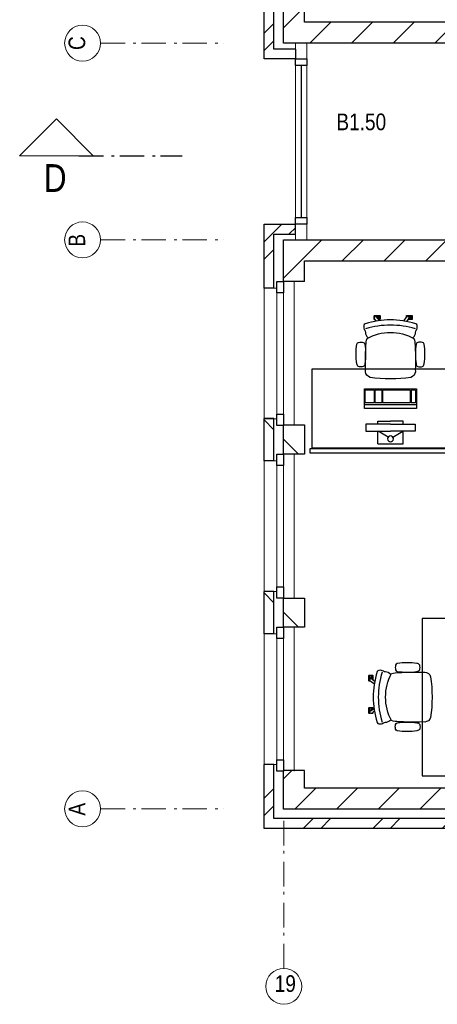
# Model space of a CAD drawing. Header units: millimetres. Extents: x 274611 to 749520, y 175257 to 298905.
# Tile 140 of 251: x 628532 to 632785, y 220951 to 230963. Entities that reach past the tile are written whole.
import ezdxf

# ---------------------------------------------------------------- set-up
doc = ezdxf.new("R2010")
doc.units = ezdxf.units.MM
doc.header["$LTSCALE"] = 400
doc.header["$PDMODE"] = 1
doc.header["$PDSIZE"] = 15
doc.linetypes.add('STYLE_06', pattern=[1.041641, 0.625, -0.208282, 0.069427, -0.138931])
for name, color, linetype in [('-gd', 2, 'Continuous'), ('inr', 4, 'Continuous'), ('sona-s008_ip0', 7, 'Continuous'), ('symbol', 1, 'Continuous')]:
    doc.layers.add(name, color=color, linetype=linetype)
for name, color, linetype, lineweight in [('Binnenkozijnen', 140, 'Continuous', 15), ('Buitenkozijnen', 140, 'Continuous', 15), ('mat-baksteen', 5, 'Continuous', 25), ('mat-kalkzandsteen', 5, 'Continuous', 25), ('None', 7, 'Continuous', 9), ('Ruimtenummers', 5, 'Continuous', 25)]:
    doc.layers.add(name, color=color, linetype=linetype, lineweight=lineweight)
doc.styles.add('Arial Narrow', font='ARIALN.TTF', dxfattribs={"height": 222.25})

# ---------------------------------------------------------------- blocks, each defined once
blk = doc.blocks.new('*X2226')
at = {"layer": 'None', "lineweight": 9}
for p, q in [((-55485, -5280), (-55385, -5180)), ((-55308, -5280), (-55208, -5180)), ((-54777, -5280), (-54677, -5180)), ((-54601, -5280), (-54501, -5180)), ((-54070, -5280), (-53970, -5180)), ((-53894, -5280), (-53794, -5180)), ((-53363, -5280), (-53263, -5180)), ((-53187, -5280), (-53087, -5180)), ((-52656, -5280), (-52556, -5180)), ((-52480, -5280), (-52380, -5180)), ((-51949, -5280), (-51849, -5180)), ((-51773, -5280), (-51673, -5180)), ((-51242, -5280), (-51142, -5180)), ((-51066, -5280), (-50966, -5180)), ((-50535, -5280), (-50435, -5180)), ((-50358, -5280), (-50258, -5180)), ((-49828, -5280), (-49728, -5180)), ((-49651, -5280), (-49551, -5180)), ((-49121, -5280), (-49021, -5180)), ((-48944, -5280), (-48934, -5270))]:
    blk.add_line(p, q, dxfattribs=at)
blk = doc.blocks.new('*X2227')
at = {"layer": 'None', "lineweight": 9}
for p, q in [((-55884, -4972), (-55784, -4872)), ((-55884, -5149), (-55784, -5049))]:
    blk.add_line(p, q, dxfattribs=at)
blk = doc.blocks.new('*X2228')
at = {"layer": 'None', "lineweight": 9}
for p, q in [((-55571, -5084), (-55357, -4870)), ((-55147, -5084), (-54933, -4870)), ((-54723, -5084), (-54509, -4870)), ((-54299, -5084), (-54085, -4870)), ((-53874, -5084), (-53660, -4870)), ((-53450, -5084), (-53236, -4870)), ((-53026, -5084), (-52812, -4870)), ((-52602, -5084), (-52388, -4870)), ((-52177, -5084), (-51963, -4870)), ((-51753, -5084), (-51539, -4870)), ((-51329, -5084), (-51115, -4870)), ((-50905, -5084), (-50691, -4870)), ((-50480, -5084), (-50266, -4870)), ((-50056, -5084), (-49842, -4870)), ((-49632, -5084), (-49418, -4870)), ((-49207, -5084), (-49000, -4877))]:
    blk.add_line(p, q, dxfattribs=at)
blk = doc.blocks.new('*X2229')
at = {"layer": 'None', "lineweight": 9}
blk.add_line((-55688, -4776), (-55603, -4691), dxfattribs=at)
blk = doc.blocks.new('Gevelpui best-uitbr 1330 (2D)')
at = {"layer": 'Buitenkozijnen', "lineweight": 15}
for p, q in [((-731.5, 71), (731.5, 71)), ((-731.5, 4), (-731.5, 71)), ((-731.5, 4), (731.5, 4)), ((731.5, 4), (731.5, 71))]:
    blk.add_line(p, q, dxfattribs=at)
at = {"layer": 'Buitenkozijnen', "color": 92, "lineweight": 25}
for points in [[(-731.5, 71), (-617.5, 71), (-617.5, 4), (-731.5, 4)], [(617.5, 71), (731.5, 71), (731.5, 4), (617.5, 4)]]:
    blk.add_lwpolyline(points, close=True, dxfattribs=at)
at = {"layer": 'None', "color": 43, "linetype": 'Continuous', "lineweight": 9}
blk.add_line((-731.5, -107), (731.5, -107), dxfattribs=at)
at = {"layer": 'None', "color": 43, "linetype": 'Continuous', "lineweight": 9, "flags": 128}
blk.add_lwpolyline([(-665, 71), (-665, 200), (665, 200), (665, 71)], dxfattribs=at)
blk = doc.blocks.new('*X207')
at = {"layer": 'None', "lineweight": 9}
blk.add_line((-148.5, -148.5), (4, 4), dxfattribs=at)
blk = doc.blocks.new('*X208')
at = {"layer": 'None', "lineweight": 9}
blk.add_line((100, 100), (200, 200), dxfattribs=at)
blk = doc.blocks.new('Penant best-uitbr  (2D)')
at = {"layer": 'mat-baksteen', "lineweight": 25}
for p, q in [((-215, 200), (215, 200)), ((-215, 100), (-215, 200)), ((215, 100), (215, 200)), ((-215, 100), (215, 100))]:
    blk.add_line(p, q, dxfattribs=at)
at = {"layer": 'mat-kalkzandsteen', "lineweight": 25}
blk.add_lwpolyline([(-148.5, 4), (148.5, 4), (148.5, -210), (-148.5, -210)], close=True, dxfattribs=at)
at = {"layer": 'mat-baksteen'}
blk.add_blockref('*X208', (0, 0), dxfattribs=at)
at = {"layer": 'mat-kalkzandsteen'}
blk.add_blockref('*X207', (0, 0), dxfattribs=at)
blk = doc.blocks.new('*X2230')
at = {"layer": 'None', "lineweight": 9}
blk.add_line((-55688, 315), (-55493, 510), dxfattribs=at)
blk = doc.blocks.new('*X2231')
at = {"layer": 'None', "lineweight": 9}
for p, q in [((-55493, 510), (-55298, 705)), ((-55088, 491), (-54874, 705)), ((-54663, 491), (-54449, 705)), ((-54239, 491), (-54025, 705)), ((-53815, 491), (-53601, 705)), ((-53391, 491), (-53177, 705)), ((-52966, 491), (-52752, 705)), ((-52542, 491), (-52328, 705)), ((-52118, 491), (-51904, 705)), ((-51693, 491), (-51479, 705)), ((-51269, 491), (-51055, 705)), ((-50845, 491), (-50631, 705)), ((-50421, 491), (-50207, 705))]:
    blk.add_line(p, q, dxfattribs=at)
blk = doc.blocks.new('*X2232')
at = {"layer": 'None', "lineweight": 9}
for p, q in [((-55884, 685), (-55794, 775)), ((-55884, 508), (-55784, 608))]:
    blk.add_line(p, q, dxfattribs=at)
blk = doc.blocks.new('*X2233')
at = {"layer": 'None', "lineweight": 9}
for p, q in [((-55794, 775), (-55704, 865)), ((-55628, 765), (-55564, 828))]:
    blk.add_line(p, q, dxfattribs=at)
blk = doc.blocks.new('*X2238')
at = {"layer": 'None', "lineweight": 9}
blk.add_line((-55688, 2861), (-55474, 3075), dxfattribs=at)
blk = doc.blocks.new('*X2239')
at = {"layer": 'None', "lineweight": 9}
for p, q in [((-55419, 2705), (-55205, 2919)), ((-54995, 2705), (-54781, 2919)), ((-54571, 2705), (-54357, 2919)), ((-54146, 2705), (-53932, 2919)), ((-53722, 2705), (-53508, 2919)), ((-53298, 2705), (-53084, 2919)), ((-52874, 2705), (-52660, 2919)), ((-52449, 2705), (-52235, 2919)), ((-52025, 2705), (-51811, 2919)), ((-51601, 2705), (-51387, 2919)), ((-51177, 2705), (-50963, 2919)), ((-50752, 2705), (-50538, 2919)), ((-50328, 2705), (-50114, 2919))]:
    blk.add_line(p, q, dxfattribs=at)
blk = doc.blocks.new('*X2240')
at = {"layer": 'None', "lineweight": 9}
for p, q in [((-55884, 2806), (-55784, 2906)), ((-55884, 2630), (-55784, 2730))]:
    blk.add_line(p, q, dxfattribs=at)
blk = doc.blocks.new('SONA-S008_B2')
at = {"layer": '-gd'}
blk.add_open_spline([(-253, -510), (-88, -560), (88, -560), (253, -510)], degree=3, dxfattribs=at)
for points in [[(-207, -16), (-79, 5), (80, 5), (207, -16)], [(-253, -272), (-257, -207), (-252, -139), (-253, -74)], [(-253, -74), (-253, -52), (-233, -20), (-207, -16)], [(207, -16), (233, -20), (253, -52), (253, -74)], [(253, -74), (252, -139), (257, -207), (253, -272)], [(-343, -154), (-353, -221), (-352, -288), (-343, -355)], [(-325, -126), (-337, -132), (-340, -141), (-343, -154)], [(-278, -126), (-288, -121), (-315, -121), (-325, -126)], [(-261, -154), (-263, -141), (-266, -132), (-278, -126)], [(-261, -355), (-252, -288), (-250, -221), (-261, -154)], [(261, -355), (252, -288), (250, -221), (261, -154)], [(261, -154), (263, -141), (266, -132), (278, -126)], [(278, -126), (288, -121), (315, -121), (325, -126)], [(325, -126), (337, -132), (340, -141), (343, -154)], [(343, -154), (353, -221), (352, -288), (343, -355)], [(-239, -412), (-253, -366), (-250, -319), (-253, -272)], [(253, -272), (250, -319), (253, -366), (239, -412)], [(252, -298), (253, -297), (254, -297), (255, -297)], [(-343, -355), (-341, -363), (-334, -370), (-326, -372)], [(-326, -372), (-310, -376), (-293, -376), (-277, -372)], [(-277, -372), (-270, -370), (-262, -363), (-261, -355)], [(-251, -332), (-253, -332), (-255, -331), (-258, -330)], [(-255, -304), (-254, -304), (-253, -305), (-252, -305)], [(257, -323), (255, -324), (253, -324), (251, -325)], [(277, -372), (270, -370), (262, -363), (261, -355)], [(326, -372), (310, -376), (293, -376), (277, -372)], [(343, -355), (341, -363), (334, -370), (326, -372)], [(-256, -474), (-255, -489), (-270, -500), (-272, -515)], [(-227, -418), (-247, -437), (-256, -455), (-256, -474)], [(239, -412), (95, -494), (-95, -494), (-239, -412)], [(256, -474), (256, -455), (247, -437), (227, -418)], [(272, -515), (270, -500), (255, -489), (256, -474)], [(-272, -515), (-274, -534), (-274, -556), (-259, -560)], [(-259, -560), (-77, -614), (79, -614), (259, -560)], [(-186, -615), (-186, -615), (-176, -603), (-163, -584)], [(-135, -589), (-152, -614), (-165, -630), (-165, -630)], [(143, -630), (143, -630), (132, -615), (115, -592)], [(144, -587), (156, -604), (164, -615), (164, -615)], [(259, -560), (274, -556), (274, -534), (272, -515)], [(-222, -607), (-222, -605), (-221, -603), (-219, -603)], [(-222, -615), (-222, -615), (-222, -607), (-222, -607)], [(-219, -615), (-219, -615), (-222, -615), (-222, -615)], [(-222, -630), (-222, -630), (-222, -618), (-222, -618)], [(-222, -618), (-222, -618), (-199, -618), (-199, -618)], [(-199, -630), (-199, -630), (-222, -630), (-222, -630)], [(-222, -641), (-222, -641), (-222, -633), (-222, -633)], [(-222, -633), (-222, -633), (-219, -633), (-219, -633)], [(-219, -645), (-221, -645), (-222, -643), (-222, -641)], [(-219, -603), (-219, -603), (-192, -603), (-177, -603)], [(-199, -615), (-199, -615), (-219, -615), (-219, -615)], [(-219, -633), (-219, -633), (-199, -633), (-199, -633)], [(-167, -645), (-167, -645), (-219, -645), (-219, -645)], [(-199, -618), (-199, -618), (-199, -615), (-199, -615)], [(-199, -615), (-199, -615), (-187, -615), (-187, -615)], [(-199, -618), (-199, -618), (-189, -618), (-187, -618)], [(-199, -633), (-199, -633), (-199, -630), (-199, -630)], [(-199, -630), (-199, -630), (-187, -630), (-187, -630)], [(-199, -633), (-199, -633), (-187, -633), (-187, -633)], [(-183, -633), (-188, -629), (-190, -621), (-186, -615)], [(-185, -615), (-186, -615), (-187, -615), (-187, -615)], [(-187, -615), (-187, -615), (-187, -616), (-187, -617)], [(-186, -630), (-186, -630), (-187, -630), (-187, -630)], [(-187, -630), (-187, -630), (-187, -633), (-187, -633)], [(-187, -633), (-187, -633), (-185, -633), (-183, -633)], [(-165, -630), (-169, -636), (-177, -638), (-183, -633)], [(-183, -633), (-183, -633), (-183, -633), (-183, -633)], [(-167, -633), (-167, -633), (-166, -633), (-166, -633)], [(-163, -641), (-163, -643), (-165, -645), (-167, -645)], [(-166, -633), (-166, -633), (-163, -633), (-163, -633)], [(-163, -630), (-163, -630), (-163, -630), (-164, -630)], [(-163, -628), (-163, -629), (-163, -630), (-163, -630)], [(-163, -633), (-163, -633), (-163, -641), (-163, -641)], [(106, -607), (106, -605), (108, -603), (110, -603)], [(106, -615), (106, -615), (106, -607), (106, -607)], [(110, -615), (110, -615), (106, -615), (106, -615)], [(106, -630), (106, -630), (106, -618), (106, -618)], [(106, -618), (106, -618), (130, -618), (130, -618)], [(130, -630), (130, -630), (106, -630), (106, -630)], [(106, -641), (106, -641), (106, -633), (106, -633)], [(106, -633), (106, -633), (110, -633), (110, -633)], [(110, -645), (108, -645), (106, -643), (106, -641)], [(110, -603), (110, -603), (116, -603), (123, -603)], [(130, -615), (130, -615), (110, -615), (110, -615)], [(110, -633), (110, -633), (130, -633), (130, -633)], [(162, -644), (162, -644), (110, -645), (110, -645)], [(130, -618), (130, -618), (130, -615), (130, -615)], [(130, -615), (130, -615), (131, -615), (132, -615)], [(130, -618), (130, -618), (132, -618), (134, -618)], [(130, -633), (130, -633), (130, -630), (130, -630)], [(130, -630), (130, -630), (142, -630), (142, -630)], [(130, -633), (130, -633), (142, -633), (142, -633)], [(143, -630), (142, -630), (142, -630), (142, -630)], [(142, -630), (142, -630), (142, -633), (142, -633)], [(142, -633), (142, -633), (143, -633), (145, -633)], [(161, -633), (155, -637), (147, -636), (143, -630)], [(155, -603), (159, -603), (162, -603), (162, -603)], [(164, -615), (168, -621), (167, -629), (161, -633)], [(161, -633), (161, -633), (161, -633), (161, -633)], [(162, -603), (164, -603), (166, -605), (166, -607)], [(162, -633), (162, -633), (162, -633), (162, -633)], [(162, -633), (162, -633), (166, -633), (166, -633)], [(166, -641), (166, -643), (164, -644), (162, -644)], [(166, -615), (166, -615), (165, -615), (164, -615)], [(166, -630), (166, -630), (165, -630), (164, -630)], [(165, -618), (166, -618), (166, -618), (166, -618)], [(166, -607), (166, -607), (166, -615), (166, -615)], [(166, -618), (166, -618), (166, -619), (166, -620)], [(166, -626), (166, -628), (166, -630), (166, -630)], [(166, -633), (166, -633), (166, -641), (166, -641)]]:
    blk.add_open_spline(points, degree=3)
at = {"layer": 'sona-s008_ip0'}
blk.add_point((0, 0), dxfattribs=at)
blk = doc.blocks.new('SYMB-CMP4_B2')
for p, q in [((-130, 558), (130, 558)), ((-130, 558), (-130, 428)), ((130, 558), (130, 428)), ((-250, 358), (-250, 428)), ((-250, 428), (0, 428)), ((-25, 492), (-125, 428)), ((250, 428), (0, 428)), ((25, 492), (125, 428)), ((250, 358), (250, 428)), ((0, 358), (-250, 358)), ((-130, 358), (-130, 328)), ((-130, 328), (0, 328)), ((0, 358), (250, 358)), ((130, 328), (0, 328)), ((130, 358), (130, 328)), ((265, 200), (-265, 200)), ((-265, 200), (-265, 0)), ((265, 163), (-265, 163)), ((-167, 142), (-260, 142)), ((-260, 13), (-260, 142)), ((-167, 13), (-167, 142)), ((-88, 142), (-159, 142)), ((-159, 13), (-159, 142)), ((-88, 13), (-88, 142)), ((200, 142), (-82, 142)), ((-82, 13), (-82, 142)), ((200, 13), (200, 142)), ((255, 142), (212, 142)), ((212, 13), (212, 142)), ((255, 13), (255, 142)), ((265, 0), (265, 200)), ((-265, 0), (265, 0)), ((-167, 13), (-260, 13)), ((-88, 13), (-159, 13)), ((200, 13), (-82, 13)), ((255, 13), (212, 13))]:
    blk.add_line(p, q)
blk.add_circle((0, 508), 30)

msp = doc.modelspace()

# ---------------------------------------------------------------- linework, layer by layer
at = {"layer": 'Buitenkozijnen', "lineweight": 15}
for p, q in [((631341.28989, 230723.74408), (631341.28989, 228723.74408)), ((631341.28989, 230723.74408), (631455.28989, 230723.74408)), ((631455.28989, 230723.74408), (631455.28989, 228723.74408)), ((631341.28989, 228723.74408), (631455.28989, 228723.74408))]:
    msp.add_line(p, q, dxfattribs=at)
at = {"layer": 'Buitenkozijnen', "color": 92, "lineweight": 25}
for points in [[(631341.28989, 230564.24408), (631455.28989, 230564.24408), (631455.28989, 230497.24408), (631341.28989, 230497.24408)], [(631341.28989, 228950.24408), (631455.28989, 228950.24408), (631455.28989, 228883.24408), (631341.28989, 228883.24408)]]:
    msp.add_lwpolyline(points, close=True, dxfattribs=at)
at = {"layer": 'inr'}
for points in [[(631507.77868, 226609.74408), (633107.77868, 226609.74408), (633107.77868, 227409.74408), (631507.77868, 227409.74408)], [(633187.77868, 226599.74408), (631487.77868, 226599.74408), (631487.77868, 226559.74408), (633187.77868, 226559.74408)], [(633431.28989, 223274.49187), (633431.28989, 224874.49187), (632631.28989, 224874.49187), (632631.28989, 223274.49187)]]:
    msp.add_lwpolyline(points, close=True, dxfattribs=at)
at = {"layer": 'mat-baksteen', "lineweight": 25}
for p, q in [((631021.28989, 230564.24408), (631021.28989, 231214.24408)), ((631121.28989, 230664.24408), (631121.28989, 231214.24408)), ((631341.28989, 230664.24408), (631121.28989, 230664.24408)), ((631341.28989, 230664.24408), (631341.28989, 230564.24408)), ((631341.28989, 230564.24408), (631021.28989, 230564.24408)), ((631021.28989, 228233.24408), (631021.28989, 228883.24408)), ((631021.28989, 228883.24408), (631341.28989, 228883.24408)), ((631341.28989, 228783.24408), (631341.28989, 228883.24408)), ((631121.28989, 228233.24408), (631121.28989, 228783.24408)), ((631121.28989, 228783.24408), (631341.28989, 228783.24408)), ((631121.28989, 228233.24408), (631021.28989, 228233.24408)), ((631121.28989, 223388.74408), (631021.28989, 223388.74408)), ((631021.28989, 222738.74408), (631021.28989, 223388.74408)), ((631121.28989, 222838.74408), (631121.28989, 223388.74408)), ((637971.28989, 222838.74408), (631121.28989, 222838.74408)), ((637971.28989, 222738.74408), (631021.28989, 222738.74408))]:
    msp.add_line(p, q, dxfattribs=at)
at = {"layer": 'mat-kalkzandsteen', "lineweight": 25}
for p, q in [((631217.28989, 230723.74408), (631217.28989, 231147.74408)), ((631431.28989, 230937.74408), (631431.28989, 231147.74408)), ((636796.28989, 230937.74408), (631431.28989, 230937.74408)), ((636796.28989, 230723.74408), (631217.28989, 230723.74408)), ((631217.28989, 228299.74408), (631217.28989, 228723.74408)), ((631217.28989, 228723.74408), (636796.28989, 228723.74408)), ((631431.28989, 228299.74408), (631431.28989, 228509.74408)), ((631431.28989, 228509.74408), (634536.28989, 228509.74408)), ((631431.28989, 228299.74408), (631217.28989, 228299.74408)), ((631431.28989, 223327.74408), (631217.28989, 223327.74408)), ((631217.28989, 222934.74408), (631217.28989, 223327.74408)), ((631431.28989, 223148.74408), (631431.28989, 223327.74408)), ((637904.78989, 223148.74408), (631431.28989, 223148.74408)), ((637904.78989, 222934.74408), (631217.28989, 222934.74408))]:
    msp.add_line(p, q, dxfattribs=at)
at = {"layer": 'None', "color": 7, "linetype": 'STYLE_06', "lineweight": 9}
for p, q in [((629355.23053, 230723.74408), (630605.23053, 230723.74408)), ((629355.23053, 228723.74408), (630605.23053, 228723.74408)), ((629355.23053, 222938.74408), (630605.23053, 222938.74408)), ((631221.28989, 221316.25637), (631221.28989, 222816.25637))]:
    msp.add_line(p, q, dxfattribs=at)
at = {"layer": 'None', "color": 92, "linetype": 'Continuous', "lineweight": 25}
msp.add_line((631398.28989, 230497.24408), (631398.28989, 228950.24408), dxfattribs=at)
at = {"layer": 'None', "color": 92, "linetype": 'STYLE_06', "lineweight": 25}
msp.add_line((629133.98103, 229578.74363), (630187.10603, 229578.74363), dxfattribs=at)
at = {"layer": 'None', "color": 140, "linetype": 'Continuous', "lineweight": 15, "flags": 128}
msp.add_lwpolyline([(628532.10603, 229578.74363), (629282.10603, 229578.74363), (628907.10603, 229953.74363)], close=True, dxfattribs=at)
at = {"layer": 'None', "color": 43, "linetype": 'Continuous', "lineweight": 9}
for centre in [(629172.62411, 230723.74408), (629172.62411, 228723.74408), (629172.62411, 222938.74408), (631221.28989, 221133.64996)]:
    msp.add_circle(centre, 182.60642, dxfattribs=at)

# ---------------------------------------------------------------- block references
at = {"layer": 'inr'}
for p, rotation in [((632307.77868, 227309.74408), 180), ((632731.28989, 224074.49187), 270)]:
    msp.add_blockref('SONA-S008_B2', p, dxfattribs=dict(at, rotation=rotation))
at = {"layer": 'mat-baksteen'}
for name in ['*X2240', '*X2233', '*X2232', '*X2227', '*X2226']:
    msp.add_blockref(name, (686905.23053, 228018.74408), dxfattribs=at)
at = {"layer": 'mat-kalkzandsteen'}
for name in ['*X2238', '*X2239', '*X2231', '*X2230', '*X2229', '*X2228']:
    msp.add_blockref(name, (686905.23053, 228018.74408), dxfattribs=at)
at = {"layer": 'mat-kalkzandsteen', "color": 7, "rotation": 90}
for name, p in [('Gevelpui best-uitbr 1330 (2D)', (631221.28989, 227568.24408)), ('Penant best-uitbr  (2D)', (631221.28989, 226693.74408)), ('Gevelpui best-uitbr 1330 (2D)', (631221.28989, 225813.74408)), ('Penant best-uitbr  (2D)', (631221.28989, 224933.74408)), ('Penant best-uitbr  (2D)', (631221.28989, 224933.74408)), ('Penant best-uitbr  (2D)', (631221.28989, 224933.74408)), ('Gevelpui best-uitbr 1330 (2D)', (631221.28989, 224053.74408))]:
    msp.add_blockref(name, p, dxfattribs=at)
at = {"layer": 'symbol', "xscale": -1, "rotation": 180}
msp.add_blockref('SYMB-CMP4_B2', (632307.77868, 227208.25537), dxfattribs=at)

# ---------------------------------------------------------------- texts
at = {"layer": 'Binnenkozijnen', "color": 1, "insert": (628776.40881, 229493.74363), "char_height": 282.22222, "attachment_point": 1, "style": 'Arial Narrow'}
msp.add_mtext('D', dxfattribs=at)
at = {"layer": 'None', "color": 8, "insert": (629029.86652, 230654.74176), "char_height": 169.33333, "attachment_point": 1, "rotation": 90, "style": 'Arial Narrow'}
msp.add_mtext('C', dxfattribs=at)
at = {"layer": 'None', "color": 8, "char_height": 169.33333, "width": 617.361, "attachment_point": 1, "rotation": 90, "style": 'Arial Narrow'}
for s, insert in [('B', (629029.86652, 228654.74176)), ('A', (629029.86652, 222869.74176))]:
    msp.add_mtext(s, dxfattribs=dict(at, insert=insert))
at = {"layer": 'None', "color": 8, "insert": (631128.78804, 221246.40754), "char_height": 169.333333, "attachment_point": 1, "style": 'Arial Narrow'}
msp.add_mtext('19', dxfattribs=at)
at = {"layer": 'Ruimtenummers', "insert": (631756.71781, 230008.35106), "char_height": 169.333333, "attachment_point": 1, "style": 'Arial Narrow'}
msp.add_mtext('B1.50', dxfattribs=at)

doc.saveas('drawing.dxf')
